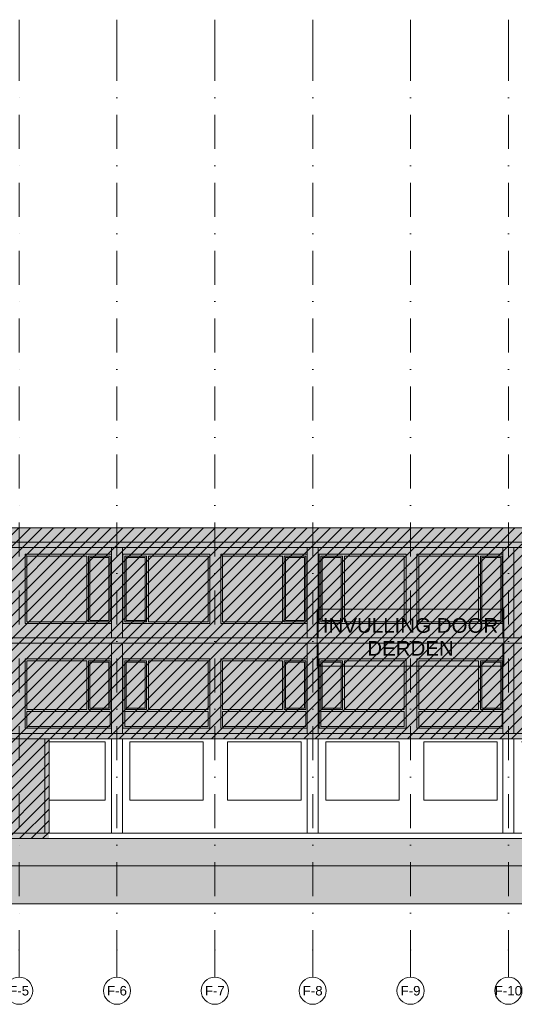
# Model space of a CAD drawing. Header units: millimetres. Extents: x -194 to 1012562, y 0 to 44349.
# Tile 44 of 97: x 122920 to 141117, y 0 to 36230. Entities that reach past the tile are written whole.
import ezdxf
from ezdxf.enums import TextEntityAlignment as Align

# ---------------------------------------------------------------- set-up
doc = ezdxf.new("R2010")
doc.units = ezdxf.units.MM
doc.header["$MEASUREMENT"] = 0
doc.linetypes.add('streep-punt', pattern=[2500, 1250, -625, 0, -625])
for name, color, linetype in [('0 2D arcering', 7, 'Continuous'), ('21_0 NC Buitenwanden', 7, 'Continuous'), ('21_0 NC Buitenwanden Ramen', 7, 'Continuous'), ('23 Vloeren', 7, 'Continuous'), ('23 Vloeren Laagscheidingslijnen', 7, 'Continuous'), ('28 Draagconstructies', 7, 'Continuous'), ('47 Dakafwerking', 7, 'Continuous'), ('Info Algemeen', 7, 'Continuous'), ('New_21_0 NC Buitenwanden', 7, 'Continuous'), ('New_22 NC Binnenwanden', 7, 'Continuous'), ('Stramien', 7, 'Continuous')]:
    doc.layers.add(name, color=color, linetype=linetype)
doc.styles.add('GENERATED_STYLE_1', font='arial.ttf')

# ---------------------------------------------------------------- blocks, each defined once
blk = doc.blocks.new('Section Element_742_1', base_point=(160449, 6300))
at = {"layer": '21_0 NC Buitenwanden', "color": 2, "linetype": 'Continuous', "lineweight": 0}
blk.add_line((115799, 5100), (158849, 5100), dxfattribs=at)
blk = doc.blocks.new('Section Element_789_1', base_point=(160449, 6300))
at = {"layer": '21_0 NC Buitenwanden', "color": 2, "linetype": 'Continuous', "lineweight": 0}
for p, q in [((123999, 9660), (126070, 9660)), ((126970, 9660), (129670, 9660)), ((130570, 9660), (133270, 9660)), ((134185, 9660), (136885, 9660)), ((137785, 9660), (140485, 9660)), ((141385, 9660), (144085, 9660)), ((144985, 9660), (147685, 9660)), ((148585, 9660), (151285, 9660)), ((152185, 9660), (154885, 9660))]:
    blk.add_line(p, q, dxfattribs=at)
blk = doc.blocks.new('Section Element_793_1', base_point=(160449, 6300))
at = {"layer": '23 Vloeren', "color": 3, "linetype": 'Continuous', "lineweight": 0}
for p, q in [((158849, 9970), (115849, 9970)), ((123849, 9770), (115849, 9770)), ((158849, 9770), (123999, 9770))]:
    blk.add_line(p, q, dxfattribs=at)
at = {"layer": '23 Vloeren Laagscheidingslijnen', "color": 3, "linetype": 'Continuous', "lineweight": 0}
blk.add_line((123999, 9770), (123849, 9770), dxfattribs=at)
blk = doc.blocks.new('Section Element_794_1', base_point=(160449, 6300))
at = {"layer": '23 Vloeren', "color": 3, "linetype": 'Continuous', "lineweight": 0}
for p, q in [((123849, 6300), (115799, 6300)), ((158849, 6300), (123999, 6300)), ((158849, 6100), (115799, 6100))]:
    blk.add_line(p, q, dxfattribs=at)
at = {"layer": '23 Vloeren Laagscheidingslijnen', "color": 3, "linetype": 'Continuous', "lineweight": 0}
blk.add_line((123999, 6300), (123849, 6300), dxfattribs=at)
blk = doc.blocks.new('Section Element_797_1', base_point=(160449, 6300))
at = {"layer": '23 Vloeren', "color": 3, "linetype": 'Continuous', "lineweight": 0}
for p, q in [((158849, 13490), (115849, 13490)), ((158849, 13290), (115849, 13290))]:
    blk.add_line(p, q, dxfattribs=at)
blk = doc.blocks.new('Section Element_824_1', base_point=(160449, 6300))
at = {"layer": '28 Draagconstructies', "color": 1, "linetype": 'Continuous', "lineweight": 0}
for p, q in [((140699, 6300), (140699, 9770)), ((141099, 6300), (141099, 9770))]:
    blk.add_line(p, q, dxfattribs=at)
blk = doc.blocks.new('Section Element_825_1', base_point=(160449, 6300))
at = {"layer": '28 Draagconstructies', "color": 1, "linetype": 'Continuous', "lineweight": 0}
for p, q in [((133499, 6300), (133499, 9770)), ((133899, 6300), (133899, 9770))]:
    blk.add_line(p, q, dxfattribs=at)
blk = doc.blocks.new('Section Element_826_1', base_point=(160449, 6300))
at = {"layer": '28 Draagconstructies', "color": 1, "linetype": 'Continuous', "lineweight": 0}
for p, q in [((126299, 6300), (126299, 9770)), ((126699, 6300), (126699, 9770))]:
    blk.add_line(p, q, dxfattribs=at)
blk = doc.blocks.new('Section Element_828_1', base_point=(160449, 6300))
at = {"layer": '28 Draagconstructies', "color": 1, "linetype": 'Continuous', "lineweight": 0}
for p, q in [((140699, 9970), (140699, 13290)), ((141099, 9970), (141099, 13290))]:
    blk.add_line(p, q, dxfattribs=at)
blk = doc.blocks.new('Section Element_829_1', base_point=(160449, 6300))
at = {"layer": '28 Draagconstructies', "color": 1, "linetype": 'Continuous', "lineweight": 0}
for p, q in [((133499, 9970), (133499, 13290)), ((133899, 9970), (133899, 13290))]:
    blk.add_line(p, q, dxfattribs=at)
blk = doc.blocks.new('Section Element_830_1', base_point=(160449, 6300))
at = {"layer": '28 Draagconstructies', "color": 1, "linetype": 'Continuous', "lineweight": 0}
for p, q in [((126299, 9970), (126299, 13290)), ((126699, 9970), (126699, 13290))]:
    blk.add_line(p, q, dxfattribs=at)
blk = doc.blocks.new('Section Element_835_1', base_point=(160449, 6300))
at = {"layer": '21_0 NC Buitenwanden Ramen', "color": 2, "linetype": 'Continuous', "lineweight": 0}
for p, q in [((137535, 10160), (137535, 12710)), ((137535, 12710), (140699, 12710)), ((140699, 10160), (137535, 10160))]:
    blk.add_line(p, q, dxfattribs=at)
at = {"layer": '21_0 NC Buitenwanden Ramen', "color": 1, "linetype": 'Continuous', "lineweight": 0}
for p, q in [((137602, 10844), (137602, 12643)), ((137602, 12643), (139801, 12643)), ((139801, 12643), (139801, 10844)), ((139868, 10844), (139868, 12643)), ((139868, 12643), (140668, 12643)), ((139918, 10894), (139918, 12593)), ((139918, 12593), (140618, 12593)), ((140618, 12593), (140618, 10894)), ((140668, 12643), (140668, 10844)), ((140618, 10894), (139918, 10894)), ((139801, 10844), (137602, 10844)), ((137602, 10227), (137602, 10777)), ((137602, 10777), (140668, 10777)), ((140668, 10844), (139868, 10844)), ((140668, 10777), (140668, 10227)), ((140668, 10227), (137602, 10227))]:
    blk.add_line(p, q, dxfattribs=at)
blk = doc.blocks.new('Section Element_836_1', base_point=(160449, 6300))
at = {"layer": '21_0 NC Buitenwanden Ramen', "color": 2, "linetype": 'Continuous', "lineweight": 0}
for p, q in [((133935, 10160), (133935, 12710)), ((133935, 12710), (137135, 12710)), ((137135, 12710), (137135, 10160)), ((137135, 10160), (133935, 10160))]:
    blk.add_line(p, q, dxfattribs=at)
at = {"layer": '21_0 NC Buitenwanden Ramen', "color": 1, "linetype": 'Continuous', "lineweight": 0}
for p, q in [((134002, 12643), (134002, 10844)), ((134801, 12643), (134002, 12643)), ((134052, 12593), (134052, 10894)), ((134751, 12593), (134052, 12593)), ((134751, 10894), (134751, 12593)), ((134801, 10844), (134801, 12643)), ((134868, 12643), (134868, 10844)), ((137068, 12643), (134868, 12643)), ((137068, 10844), (137068, 12643)), ((134052, 10894), (134751, 10894)), ((134002, 10844), (134801, 10844)), ((134002, 10777), (134002, 10227)), ((137068, 10777), (134002, 10777)), ((134868, 10844), (137068, 10844)), ((137068, 10227), (137068, 10777)), ((134002, 10227), (137068, 10227))]:
    blk.add_line(p, q, dxfattribs=at)
blk = doc.blocks.new('Section Element_837_1', base_point=(160449, 6300))
at = {"layer": '21_0 NC Buitenwanden Ramen', "color": 2, "linetype": 'Continuous', "lineweight": 0}
for p, q in [((130320, 10160), (130320, 12710)), ((130320, 12710), (133499, 12710)), ((133499, 10160), (130320, 10160))]:
    blk.add_line(p, q, dxfattribs=at)
at = {"layer": '21_0 NC Buitenwanden Ramen', "color": 1, "linetype": 'Continuous', "lineweight": 0}
for p, q in [((130387, 10844), (130387, 12643)), ((130387, 12643), (132586, 12643)), ((132586, 12643), (132586, 10844)), ((132653, 10844), (132653, 12643)), ((132653, 12643), (133453, 12643)), ((132703, 10894), (132703, 12593)), ((132703, 12593), (133403, 12593)), ((133403, 12593), (133403, 10894)), ((133453, 12643), (133453, 10844)), ((133403, 10894), (132703, 10894)), ((132586, 10844), (130387, 10844)), ((130387, 10227), (130387, 10777)), ((130387, 10777), (133453, 10777)), ((133453, 10844), (132653, 10844)), ((133453, 10777), (133453, 10227)), ((133453, 10227), (130387, 10227))]:
    blk.add_line(p, q, dxfattribs=at)
blk = doc.blocks.new('Section Element_838_1', base_point=(160449, 6300))
at = {"layer": '21_0 NC Buitenwanden Ramen', "color": 2, "linetype": 'Continuous', "lineweight": 0}
for p, q in [((126720, 12710), (129920, 12710)), ((126720, 10160), (126720, 12710)), ((129920, 12710), (129920, 10160)), ((129920, 10160), (126720, 10160))]:
    blk.add_line(p, q, dxfattribs=at)
at = {"layer": '21_0 NC Buitenwanden Ramen', "color": 1, "linetype": 'Continuous', "lineweight": 0}
for p, q in [((126787, 12643), (126787, 10844)), ((127586, 12643), (126787, 12643)), ((126837, 12593), (126837, 10894)), ((127536, 12593), (126837, 12593)), ((127536, 10894), (127536, 12593)), ((127586, 10844), (127586, 12643)), ((127653, 12643), (127653, 10844)), ((129853, 12643), (127653, 12643)), ((129853, 10844), (129853, 12643)), ((126837, 10894), (127536, 10894)), ((126787, 10844), (127586, 10844)), ((126787, 10777), (126787, 10227)), ((129853, 10777), (126787, 10777)), ((127653, 10844), (129853, 10844)), ((129853, 10227), (129853, 10777)), ((126787, 10227), (129853, 10227))]:
    blk.add_line(p, q, dxfattribs=at)
blk = doc.blocks.new('Section Element_839_1', base_point=(160449, 6300))
at = {"layer": '21_0 NC Buitenwanden Ramen', "color": 2, "linetype": 'Continuous', "lineweight": 0}
for p, q in [((123120, 10160), (123120, 12710)), ((123120, 12710), (126299, 12710)), ((126299, 10160), (123120, 10160))]:
    blk.add_line(p, q, dxfattribs=at)
at = {"layer": '21_0 NC Buitenwanden Ramen', "color": 1, "linetype": 'Continuous', "lineweight": 0}
for p, q in [((123187, 10844), (123187, 12643)), ((123187, 12643), (125386, 12643)), ((125386, 12643), (125386, 10844)), ((125453, 10844), (125453, 12643)), ((125453, 12643), (126253, 12643)), ((125503, 10894), (125503, 12593)), ((125503, 12593), (126203, 12593)), ((126203, 12593), (126203, 10894)), ((126253, 12643), (126253, 10844)), ((126203, 10894), (125503, 10894)), ((125386, 10844), (123187, 10844)), ((123187, 10227), (123187, 10777)), ((123187, 10777), (126253, 10777)), ((126253, 10844), (125453, 10844)), ((126253, 10777), (126253, 10227)), ((126253, 10227), (123187, 10227))]:
    blk.add_line(p, q, dxfattribs=at)
blk = doc.blocks.new('Section Element_842_1', base_point=(160449, 6300))
at = {"layer": '28 Draagconstructies', "color": 1, "linetype": 'Continuous', "lineweight": 0}
for p, q in [((140699, 13490), (140699, 16810)), ((141099, 13490), (141099, 16810))]:
    blk.add_line(p, q, dxfattribs=at)
blk = doc.blocks.new('Section Element_843_1', base_point=(160449, 6300))
at = {"layer": '28 Draagconstructies', "color": 1, "linetype": 'Continuous', "lineweight": 0}
for p, q in [((133499, 13490), (133499, 16810)), ((133899, 13490), (133899, 16810))]:
    blk.add_line(p, q, dxfattribs=at)
blk = doc.blocks.new('Section Element_844_1', base_point=(160449, 6300))
at = {"layer": '28 Draagconstructies', "color": 1, "linetype": 'Continuous', "lineweight": 0}
for p, q in [((126299, 13490), (126299, 16810)), ((126699, 13490), (126699, 16810))]:
    blk.add_line(p, q, dxfattribs=at)
blk = doc.blocks.new('Section Element_849_1', base_point=(160449, 6300))
at = {"layer": '21_0 NC Buitenwanden Ramen', "color": 2, "linetype": 'Continuous', "lineweight": 0}
for p, q in [((137535, 14010), (137535, 16560)), ((137535, 16560), (140699, 16560)), ((140699, 14010), (137535, 14010))]:
    blk.add_line(p, q, dxfattribs=at)
at = {"layer": '21_0 NC Buitenwanden Ramen', "color": 1, "linetype": 'Continuous', "lineweight": 0}
for p, q in [((137602, 14077), (137602, 16493)), ((137602, 16493), (139801, 16493)), ((139801, 16493), (139801, 14077)), ((139868, 14077), (139868, 16493)), ((139868, 16493), (140668, 16493)), ((139918, 14127), (139918, 16443)), ((139918, 16443), (140618, 16443)), ((140618, 16443), (140618, 14127)), ((140668, 16493), (140668, 14077)), ((139801, 14077), (137602, 14077)), ((140668, 14077), (139868, 14077)), ((140618, 14127), (139918, 14127))]:
    blk.add_line(p, q, dxfattribs=at)
blk = doc.blocks.new('Section Element_850_1', base_point=(160449, 6300))
at = {"layer": '21_0 NC Buitenwanden Ramen', "color": 2, "linetype": 'Continuous', "lineweight": 0}
for p, q in [((133935, 14010), (133935, 16560)), ((133935, 16560), (137135, 16560)), ((137135, 16560), (137135, 14010)), ((137135, 14010), (133935, 14010))]:
    blk.add_line(p, q, dxfattribs=at)
at = {"layer": '21_0 NC Buitenwanden Ramen', "color": 1, "linetype": 'Continuous', "lineweight": 0}
for p, q in [((134002, 16493), (134002, 14077)), ((134801, 16493), (134002, 16493)), ((134052, 16443), (134052, 14127)), ((134751, 16443), (134052, 16443)), ((134751, 14127), (134751, 16443)), ((134801, 14077), (134801, 16493)), ((134868, 16493), (134868, 14077)), ((137068, 16493), (134868, 16493)), ((137068, 14077), (137068, 16493)), ((134002, 14077), (134801, 14077)), ((134052, 14127), (134751, 14127)), ((134868, 14077), (137068, 14077))]:
    blk.add_line(p, q, dxfattribs=at)
blk = doc.blocks.new('Section Element_851_1', base_point=(160449, 6300))
at = {"layer": '21_0 NC Buitenwanden Ramen', "color": 2, "linetype": 'Continuous', "lineweight": 0}
for p, q in [((130320, 14010), (130320, 16560)), ((130320, 16560), (133499, 16560)), ((133499, 14010), (130320, 14010))]:
    blk.add_line(p, q, dxfattribs=at)
at = {"layer": '21_0 NC Buitenwanden Ramen', "color": 1, "linetype": 'Continuous', "lineweight": 0}
for p, q in [((130387, 14077), (130387, 16493)), ((130387, 16493), (132586, 16493)), ((132586, 16493), (132586, 14077)), ((132653, 14077), (132653, 16493)), ((132653, 16493), (133453, 16493)), ((132703, 14127), (132703, 16443)), ((132703, 16443), (133403, 16443)), ((133403, 16443), (133403, 14127)), ((133453, 16493), (133453, 14077)), ((132586, 14077), (130387, 14077)), ((133453, 14077), (132653, 14077)), ((133403, 14127), (132703, 14127))]:
    blk.add_line(p, q, dxfattribs=at)
blk = doc.blocks.new('Section Element_852_1', base_point=(160449, 6300))
at = {"layer": '21_0 NC Buitenwanden Ramen', "color": 2, "linetype": 'Continuous', "lineweight": 0}
for p, q in [((126720, 16560), (129920, 16560)), ((126720, 14010), (126720, 16560)), ((129920, 16560), (129920, 14010)), ((129920, 14010), (126720, 14010))]:
    blk.add_line(p, q, dxfattribs=at)
at = {"layer": '21_0 NC Buitenwanden Ramen', "color": 1, "linetype": 'Continuous', "lineweight": 0}
for p, q in [((126787, 16493), (126787, 14077)), ((127586, 16493), (126787, 16493)), ((126837, 16443), (126837, 14127)), ((127536, 16443), (126837, 16443)), ((127536, 14127), (127536, 16443)), ((127586, 14077), (127586, 16493)), ((127653, 16493), (127653, 14077)), ((129853, 16493), (127653, 16493)), ((129853, 14077), (129853, 16493)), ((126787, 14077), (127586, 14077)), ((126837, 14127), (127536, 14127)), ((127653, 14077), (129853, 14077))]:
    blk.add_line(p, q, dxfattribs=at)
blk = doc.blocks.new('Section Element_853_1', base_point=(160449, 6300))
at = {"layer": '21_0 NC Buitenwanden Ramen', "color": 2, "linetype": 'Continuous', "lineweight": 0}
for p, q in [((123120, 14010), (123120, 16560)), ((123120, 16560), (126299, 16560)), ((126299, 14010), (123120, 14010))]:
    blk.add_line(p, q, dxfattribs=at)
at = {"layer": '21_0 NC Buitenwanden Ramen', "color": 1, "linetype": 'Continuous', "lineweight": 0}
for p, q in [((123187, 14077), (123187, 16493)), ((123187, 16493), (125386, 16493)), ((125386, 16493), (125386, 14077)), ((125453, 14077), (125453, 16493)), ((125453, 16493), (126253, 16493)), ((125503, 14127), (125503, 16443)), ((125503, 16443), (126203, 16443)), ((126203, 16443), (126203, 14127)), ((126253, 16493), (126253, 14077)), ((125386, 14077), (123187, 14077)), ((126253, 14077), (125453, 14077)), ((126203, 14127), (125503, 14127))]:
    blk.add_line(p, q, dxfattribs=at)
blk = doc.blocks.new('Section Element_861_1', base_point=(160449, 6300))
at = {"layer": 'New_22 NC Binnenwanden', "color": 1, "linetype": 'Continuous', "lineweight": 0}
for p, q in [((123849, 9770), (123849, 6300)), ((123999, 9770), (123999, 6300))]:
    blk.add_line(p, q, dxfattribs=at)
blk = doc.blocks.new('Section Element_885_1', base_point=(160449, 6300))
at = {"layer": '23 Vloeren', "color": 3, "linetype": 'Continuous', "lineweight": 0}
for p, q in [((158849, 16810), (115849, 16810)), ((158769, 17010), (115929, 17010))]:
    blk.add_line(p, q, dxfattribs=at)
blk = doc.blocks.new('Section Element_956_1', base_point=(160449, 6300))
at = {"layer": '47 Dakafwerking', "color": 2, "linetype": 'Continuous', "lineweight": 0}
blk.add_line((115929, 17535), (158769, 17535), dxfattribs=at)
blk = doc.blocks.new('Section Element_1127_1', base_point=(160449, 6300))
at = {"layer": 'New_21_0 NC Buitenwanden', "color": 2, "linetype": 'Continuous', "lineweight": 0}
for p in [(126070, 9660), (123999, 7510)]:
    blk.add_line(p, (126070, 7510), dxfattribs=at)
blk = doc.blocks.new('Section Element_1128_1', base_point=(160449, 6300))
at = {"layer": 'New_21_0 NC Buitenwanden', "color": 2, "linetype": 'Continuous', "lineweight": 0}
for p, q in [((126970, 9660), (126970, 7510)), ((129670, 9660), (129670, 7510)), ((126970, 7510), (129670, 7510))]:
    blk.add_line(p, q, dxfattribs=at)
blk = doc.blocks.new('Section Element_1129_1', base_point=(160449, 6300))
at = {"layer": 'New_21_0 NC Buitenwanden', "color": 2, "linetype": 'Continuous', "lineweight": 0}
for p, q in [((130570, 9660), (130570, 7510)), ((133270, 9660), (133270, 7510)), ((130570, 7510), (133270, 7510))]:
    blk.add_line(p, q, dxfattribs=at)
blk = doc.blocks.new('Section Element_1130_1', base_point=(160449, 6300))
at = {"layer": 'New_21_0 NC Buitenwanden', "color": 2, "linetype": 'Continuous', "lineweight": 0}
for p, q in [((134185, 9660), (134185, 7510)), ((136885, 9660), (136885, 7510)), ((134185, 7510), (136885, 7510))]:
    blk.add_line(p, q, dxfattribs=at)
blk = doc.blocks.new('Section Element_1131_1', base_point=(160449, 6300))
at = {"layer": 'New_21_0 NC Buitenwanden', "color": 2, "linetype": 'Continuous', "lineweight": 0}
for p, q in [((137785, 9660), (137785, 7510)), ((140485, 9660), (140485, 7510)), ((137785, 7510), (140485, 7510))]:
    blk.add_line(p, q, dxfattribs=at)
blk = doc.blocks.new('Standard grid marker[24]_1', base_point=(122899, 36230))
at = {"layer": 'Stramien', "color": 1, "linetype": 'streep-punt', "lineweight": 0}
for p, q in [((122899, 35230), (122899, 36230)), ((122899, 35230), (122899, 2000)), ((122899, 2000), (122899, 1000))]:
    blk.add_line(p, q, dxfattribs=at)
at = {"layer": 'Stramien', "color": 2, "linetype": 'Continuous', "lineweight": 0, "flags": 128}
blk.add_lwpolyline([(122899, 0, 1), (122899, 1000, 1)], format="xyb", close=True, dxfattribs=at)
at = {"layer": 'Stramien', "color": 1, "linetype": 'streep-punt', "lineweight": 0}
blk.add_point((122899, 2000), dxfattribs=at)
blk.add_point((122899, 2000), dxfattribs=at)
at = {"layer": 'Stramien', "color": 2, "lineweight": 0, "style": 'GENERATED_STYLE_1'}
blk.add_attdef('AC_MarkerText_1', text='', height=350, rotation=360, dxfattribs=at).set_placement((122899, 675), align=Align.TOP_CENTER)
blk = doc.blocks.new('Standard grid marker[25]_1', base_point=(126499, 36230))
at = {"layer": 'Stramien', "color": 1, "linetype": 'streep-punt', "lineweight": 0}
for p, q in [((126499, 35230), (126499, 36230)), ((126499, 35230), (126499, 2000)), ((126499, 2000), (126499, 1000))]:
    blk.add_line(p, q, dxfattribs=at)
at = {"layer": 'Stramien', "color": 2, "linetype": 'Continuous', "lineweight": 0, "flags": 128}
blk.add_lwpolyline([(126499, 0, 1), (126499, 1000, 1)], format="xyb", close=True, dxfattribs=at)
at = {"layer": 'Stramien', "color": 1, "linetype": 'streep-punt', "lineweight": 0}
blk.add_point((126499, 2000), dxfattribs=at)
blk.add_point((126499, 2000), dxfattribs=at)
at = {"layer": 'Stramien', "color": 2, "lineweight": 0, "style": 'GENERATED_STYLE_1'}
blk.add_attdef('AC_MarkerText_1', text='', height=350, rotation=360, dxfattribs=at).set_placement((126499, 675), align=Align.TOP_CENTER)
blk = doc.blocks.new('Standard grid marker[26]_1', base_point=(130099, 36230))
at = {"layer": 'Stramien', "color": 1, "linetype": 'streep-punt', "lineweight": 0}
for p, q in [((130099, 35230), (130099, 36230)), ((130099, 35230), (130099, 2000)), ((130099, 2000), (130099, 1000))]:
    blk.add_line(p, q, dxfattribs=at)
at = {"layer": 'Stramien', "color": 2, "linetype": 'Continuous', "lineweight": 0, "flags": 128}
blk.add_lwpolyline([(130099, 0, 1), (130099, 1000, 1)], format="xyb", close=True, dxfattribs=at)
at = {"layer": 'Stramien', "color": 1, "linetype": 'streep-punt', "lineweight": 0}
blk.add_point((130099, 2000), dxfattribs=at)
blk.add_point((130099, 2000), dxfattribs=at)
at = {"layer": 'Stramien', "color": 2, "lineweight": 0, "style": 'GENERATED_STYLE_1'}
blk.add_attdef('AC_MarkerText_1', text='', height=350, rotation=360, dxfattribs=at).set_placement((130099, 675), align=Align.TOP_CENTER)
blk = doc.blocks.new('Standard grid marker[27]_1', base_point=(133699, 36230))
at = {"layer": 'Stramien', "color": 1, "linetype": 'streep-punt', "lineweight": 0}
for p, q in [((133699, 35230), (133699, 36230)), ((133699, 35230), (133699, 2000)), ((133699, 2000), (133699, 1000))]:
    blk.add_line(p, q, dxfattribs=at)
at = {"layer": 'Stramien', "color": 2, "linetype": 'Continuous', "lineweight": 0, "flags": 128}
blk.add_lwpolyline([(133699, 0, 1), (133699, 1000, 1)], format="xyb", close=True, dxfattribs=at)
at = {"layer": 'Stramien', "color": 1, "linetype": 'streep-punt', "lineweight": 0}
blk.add_point((133699, 2000), dxfattribs=at)
blk.add_point((133699, 2000), dxfattribs=at)
at = {"layer": 'Stramien', "color": 2, "lineweight": 0, "style": 'GENERATED_STYLE_1'}
blk.add_attdef('AC_MarkerText_1', text='', height=350, rotation=360, dxfattribs=at).set_placement((133699, 675), align=Align.TOP_CENTER)
blk = doc.blocks.new('Standard grid marker[28]_1', base_point=(137299, 36230))
at = {"layer": 'Stramien', "color": 1, "linetype": 'streep-punt', "lineweight": 0}
for p, q in [((137299, 35230), (137299, 36230)), ((137299, 35230), (137299, 2000)), ((137299, 2000), (137299, 1000))]:
    blk.add_line(p, q, dxfattribs=at)
at = {"layer": 'Stramien', "color": 2, "linetype": 'Continuous', "lineweight": 0, "flags": 128}
blk.add_lwpolyline([(137299, 0, 1), (137299, 1000, 1)], format="xyb", close=True, dxfattribs=at)
at = {"layer": 'Stramien', "color": 1, "linetype": 'streep-punt', "lineweight": 0}
blk.add_point((137299, 2000), dxfattribs=at)
blk.add_point((137299, 2000), dxfattribs=at)
at = {"layer": 'Stramien', "color": 2, "lineweight": 0, "style": 'GENERATED_STYLE_1'}
blk.add_attdef('AC_MarkerText_1', text='', height=350, rotation=360, dxfattribs=at).set_placement((137299, 675), align=Align.TOP_CENTER)
blk = doc.blocks.new('Standard grid marker[29]_1', base_point=(140899, 36230))
at = {"layer": 'Stramien', "color": 1, "linetype": 'streep-punt', "lineweight": 0}
for p, q in [((140899, 35230), (140899, 36230)), ((140899, 35230), (140899, 2000)), ((140899, 2000), (140899, 1000))]:
    blk.add_line(p, q, dxfattribs=at)
at = {"layer": 'Stramien', "color": 2, "linetype": 'Continuous', "lineweight": 0, "flags": 128}
blk.add_lwpolyline([(140899, 0, 1), (140899, 1000, 1)], format="xyb", close=True, dxfattribs=at)
at = {"layer": 'Stramien', "color": 1, "linetype": 'streep-punt', "lineweight": 0}
blk.add_point((140899, 2000), dxfattribs=at)
blk.add_point((140899, 2000), dxfattribs=at)
at = {"layer": 'Stramien', "color": 2, "lineweight": 0, "style": 'GENERATED_STYLE_1'}
blk.add_attdef('AC_MarkerText_1', text='', height=350, rotation=360, dxfattribs=at).set_placement((140899, 675), align=Align.TOP_CENTER)

msp = doc.modelspace()

# ---------------------------------------------------------------- hatches: boundary and pattern name
at = {"layer": '0 2D arcering', "linetype": 'Continuous', "lineweight": 0, "true_color": 0x686b6c}
msp.add_hatch(color=251, dxfattribs=at).paths.add_polyline_path([(159348.8, 17535), (159348.8, 9770), (123998.9, 9770), (123998.9, 6100), (107398.9, 6100), (107398.9, 17510), (107368.9, 17510), (107368.9, 17535)])
at = {"layer": '0 2D arcering', "linetype": 'Continuous', "lineweight": 0, "true_color": 0x3c4244}
h = msp.add_hatch(dxfattribs=at)
h.set_pattern_fill('940_Diagonaal_300_0001', color=149, style=0, pattern_type=2)
h.set_pattern_definition([(45, (160448.88, 6300), (-212.132, 212.132), [])])
h.paths.add_polyline_path([(159348.8, 17535), (159348.8, 9770), (123998.9, 9770), (123998.9, 6100), (107398.9, 6100), (107398.9, 17510), (107368.9, 17510), (107368.9, 17535)])
at = {"layer": '0 2D arcering', "linetype": 'Continuous', "lineweight": 0, "true_color": 0x636f72}
msp.add_hatch(color=251, dxfattribs=at).paths.add_polyline_path([(236731.2, 6200), (236731.2, 3700), (96866.5, 3700), (96866.5, 6200), (107398.9, 6200), (107398.9, 5100), (107648.9, 5100), (107648.9, 6100), (114698.9, 6100), (114698.9, 5100), (114898.9, 5100), (114898.9, 6300), (115598.9, 6300), (115598.9, 5100), (115798.9, 5100), (115798.9, 6100), (158848.9, 6100), (158848.9, 5100), (159678.8, 5100), (159678.8, 6100), (218048.9, 6100), (218048.9, 5100), (218378.9, 5100), (218378.9, 6200)])

# ---------------------------------------------------------------- linework, layer by layer
at = {"color": 149, "linetype": 'Continuous', "lineweight": 0, "true_color": 0x3c4244, "flags": 128}
msp.add_lwpolyline([(96866.5, 6300), (236731.2, 6300)], dxfattribs=at)
at = {"layer": '0 2D arcering', "color": 9, "linetype": 'Continuous', "lineweight": 0, "flags": 128}
msp.add_lwpolyline([(236731.2, 6200), (236731.2, 3700), (96866.5, 3700), (96866.5, 6200), (107398.9, 6200), (107398.9, 5100), (107648.9, 5100), (107648.9, 6100), (114698.9, 6100), (114698.9, 5100), (114898.9, 5100), (114898.9, 6300), (115598.9, 6300), (115598.9, 5100), (115798.9, 5100), (115798.9, 6100), (158848.9, 6100), (158848.9, 5100), (159678.8, 5100), (159678.8, 6100), (218048.9, 6100), (218048.9, 5100), (218378.9, 5100), (218378.9, 6200)], close=True, dxfattribs=at)
at = {"layer": 'Info Algemeen', "color": 1, "linetype": 'Continuous', "lineweight": 0, "flags": 128}
msp.add_lwpolyline([(133866.6, 12441.4), (140731.2, 12441.4), (140731.2, 14538.6), (133866.6, 14538.6), (133866.6, 12441.4)], close=True, dxfattribs=at)

# ---------------------------------------------------------------- block references
at = {"layer": '21_0 NC Buitenwanden', "lineweight": 0}
for name in ['Section Element_789_1', 'Section Element_742_1']:
    msp.add_blockref(name, (160448.9, 6300), dxfattribs=at)
at = {"layer": '21_0 NC Buitenwanden Ramen', "lineweight": 0}
for name in ['Section Element_853_1', 'Section Element_852_1', 'Section Element_851_1', 'Section Element_850_1', 'Section Element_849_1', 'Section Element_839_1', 'Section Element_838_1', 'Section Element_837_1', 'Section Element_836_1', 'Section Element_835_1']:
    msp.add_blockref(name, (160448.9, 6300), dxfattribs=at)
at = {"layer": '23 Vloeren', "lineweight": 0}
for name in ['Section Element_885_1', 'Section Element_797_1', 'Section Element_793_1', 'Section Element_794_1']:
    msp.add_blockref(name, (160448.9, 6300), dxfattribs=at)
at = {"layer": '28 Draagconstructies', "lineweight": 0}
for name in ['Section Element_844_1', 'Section Element_843_1', 'Section Element_842_1', 'Section Element_830_1', 'Section Element_829_1', 'Section Element_828_1', 'Section Element_826_1', 'Section Element_825_1', 'Section Element_824_1']:
    msp.add_blockref(name, (160448.9, 6300), dxfattribs=at)
at = {"layer": '47 Dakafwerking', "lineweight": 0}
msp.add_blockref('Section Element_956_1', (160448.9, 6300), dxfattribs=at)
at = {"layer": 'New_21_0 NC Buitenwanden', "lineweight": 0}
for name in ['Section Element_1127_1', 'Section Element_1128_1', 'Section Element_1129_1', 'Section Element_1130_1', 'Section Element_1131_1']:
    msp.add_blockref(name, (160448.9, 6300), dxfattribs=at)
at = {"layer": 'New_22 NC Binnenwanden', "lineweight": 0}
msp.add_blockref('Section Element_861_1', (160448.9, 6300), dxfattribs=at)
at = {"layer": 'Stramien', "color": 1, "linetype": 'Continuous', "lineweight": 0}
for name, p, values in [('Standard grid marker[24]_1', (122898.9, 36230), {'AC_MarkerText_1': 'F-5'}), ('Standard grid marker[25]_1', (126498.9, 36230), {'AC_MarkerText_1': 'F-6'}), ('Standard grid marker[26]_1', (130098.9, 36230), {'AC_MarkerText_1': 'F-7'}), ('Standard grid marker[27]_1', (133698.9, 36230), {'AC_MarkerText_1': 'F-8'}), ('Standard grid marker[28]_1', (137298.9, 36230), {'AC_MarkerText_1': 'F-9'}), ('Standard grid marker[29]_1', (140898.9, 36230), {'AC_MarkerText_1': 'F-10'})]:
    msp.add_blockref(name, p, dxfattribs=at).add_auto_attribs(values)

# ---------------------------------------------------------------- texts
at = {"layer": 'Info Algemeen', "color": 2, "linetype": 'Continuous', "lineweight": 0, "insert": (137298.9, 13520.9), "char_height": 540, "width": 6464.612, "attachment_point": 5, "line_spacing_factor": 0.933337, "style": 'GENERATED_STYLE_1'}
msp.add_mtext('\\A1;{\\pqc;\\fArial|b0|i0|c0|p0;\\W1.000000;INVULLING DOOR \\fArial|b0|i0|c0|p0;\\W1.000000;DERDEN}', dxfattribs=at)

doc.saveas('drawing.dxf')
